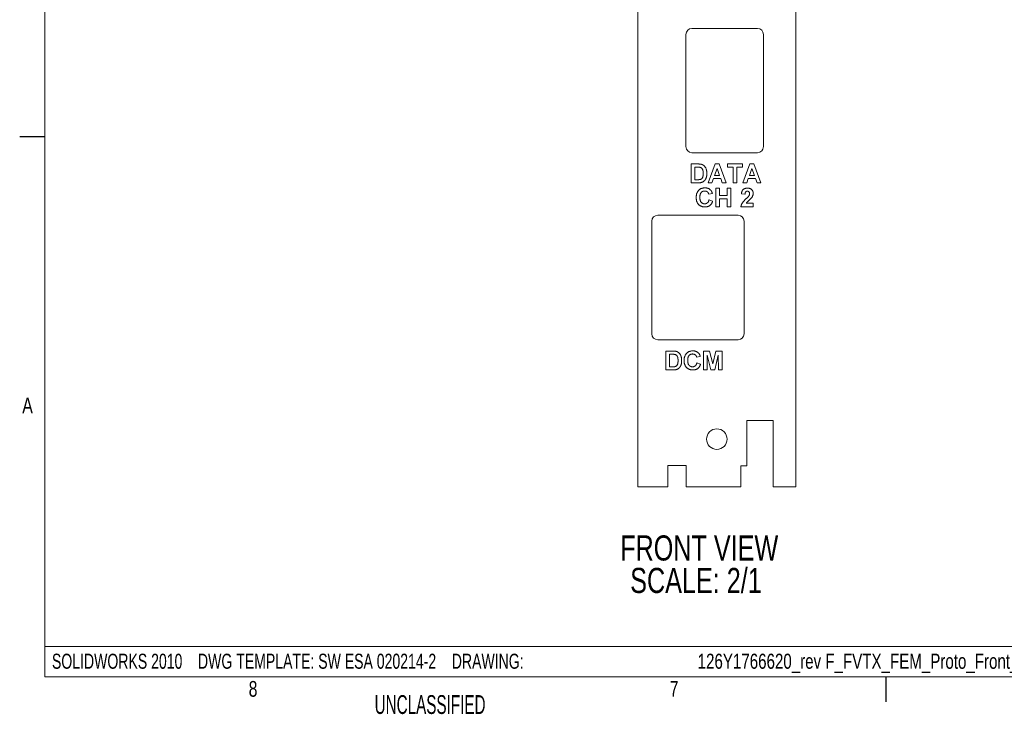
# Paper-space layout 'Sheet2' of a CAD drawing. Header units: inches. Extents: x 1 to 35, y 0.9 to 23.2.
# Tile 1 of 31: x 1 to 10.8, y 0.9 to 7.8. Entities that reach past the tile are written whole.
import ezdxf

# ---------------------------------------------------------------- set-up
doc = ezdxf.new("R2010")
doc.units = ezdxf.units.IN
doc.header["$MEASUREMENT"] = 0
doc.layers.add('FORMAT__AUTO_FILL_TEXT', color=7, linetype='Continuous')
doc.layers.add('FORMAT__ITEMS', color=7, linetype='Continuous')
doc.styles.add('SLDTEXTSTYLE0', font='TXT', dxfattribs={"width": 0.75})
doc.styles.add('SLDTEXTSTYLE1', font='TXT', dxfattribs={"width": 0.605})
doc.styles.add('SLDTEXTSTYLE9', font='TXT', dxfattribs={"width": 0.697581})

# ---------------------------------------------------------------- blocks, each defined once
blk = doc.blocks.new('SW_NOTE_28')
at = {"layer": 'FORMAT__AUTO_FILL_TEXT', "color": 0, "char_height": 0.15, "attachment_point": 1}
for s, insert, style in [('126Y1766620_rev F_FVTX_FEM_Proto_Front_Panel.SLDDRW,     MODEL:  126Y1766620_rev F_FVTX_FEM_Proto_Front_Panel.SLDPRT', (6.4296, 0.1934), 'SLDTEXTSTYLE0'), ('SOLIDWORKS 2010    DWG TEMPLATE: SW ESA 020214-2    DRAWING:  ', (0, 0.1934), 'SLDTEXTSTYLE9')]:
    blk.add_mtext(s, dxfattribs=dict(at, insert=insert, style=style))
blk = doc.blocks.new('SW_NOTE_30')
at = {"color": 0, "linetype": 'Continuous', "lineweight": 0, "char_height": 0.25, "attachment_point": 1, "style": 'SLDTEXTSTYLE0'}
for s, insert in [('FRONT VIEW', (0, 0.3223)), ('SCALE: 2/1', (0.0998, -0.001))]:
    blk.add_mtext(s, dxfattribs=dict(at, insert=insert))

psp = doc.layouts.new('Sheet2')

# ---------------------------------------------------------------- linework, layer by layer
at = {"color": 7, "linetype": 'Continuous', "lineweight": 0}
for p, q in [((7.155, 21.6753), (7.155, 3.1398)), ((8.7298, 3.1398), (8.7298, 21.6753)), ((8.346, 7.7017), (7.6944, 7.7017)), ((7.6344, 7.6417), (7.6344, 6.5255)), ((8.406, 6.5255), (8.406, 7.6417)), ((7.6944, 6.4655), (8.346, 6.4655)), ((7.6859, 6.3531), (7.7547, 6.3531)), ((7.6859, 6.1655), (7.6859, 6.3531)), ((7.7219, 6.3218), (7.7219, 6.1968)), ((7.7398, 6.3218), (7.7219, 6.3218)), ((7.8542, 6.1655), (7.9251, 6.3531)), ((7.9444, 6.3074), (7.9198, 6.2401)), ((7.9251, 6.3531), (7.9634, 6.3531)), ((7.9691, 6.2401), (7.9444, 6.3074)), ((7.9634, 6.3531), (8.0346, 6.1655)), ((8.049, 6.3531), (8.1958, 6.3531)), ((8.049, 6.3218), (8.049, 6.3531)), ((8.1044, 6.3218), (8.049, 6.3218)), ((8.1044, 6.1655), (8.1044, 6.3218)), ((8.1958, 6.3218), (8.1404, 6.3218)), ((8.1404, 6.3218), (8.1404, 6.1655)), ((8.1958, 6.3531), (8.1958, 6.3218)), ((8.2006, 6.1655), (8.2715, 6.3531)), ((8.2908, 6.3074), (8.2662, 6.2401)), ((8.2715, 6.3531), (8.3097, 6.3531)), ((8.3154, 6.2401), (8.2908, 6.3074)), ((8.3097, 6.3531), (8.381, 6.1655)), ((7.7219, 6.1968), (7.7516, 6.1968)), ((7.9085, 6.2088), (7.8927, 6.1655)), ((7.9805, 6.2088), (7.9085, 6.2088)), ((7.9198, 6.2401), (7.9691, 6.2401)), ((7.9964, 6.1655), (7.9805, 6.2088)), ((8.2549, 6.2088), (8.2391, 6.1655)), ((8.3269, 6.2088), (8.2549, 6.2088)), ((8.2662, 6.2401), (8.3154, 6.2401)), ((8.3427, 6.1655), (8.3269, 6.2088)), ((7.7567, 6.1655), (7.6859, 6.1655)), ((7.8927, 6.1655), (7.8542, 6.1655)), ((7.9312, 6.1131), (7.9673, 6.1131)), ((7.9312, 5.9255), (7.9312, 6.1131)), ((7.9673, 6.1131), (7.9673, 6.0386)), ((8.0346, 6.1655), (7.9964, 6.1655)), ((8.0442, 6.1131), (8.0803, 6.1131)), ((8.0442, 6.0386), (8.0442, 6.1131)), ((8.0803, 6.1131), (8.0803, 5.9255)), ((8.1404, 6.1655), (8.1044, 6.1655)), ((8.2391, 6.1655), (8.2006, 6.1655)), ((8.381, 6.1655), (8.3427, 6.1655)), ((7.8975, 6.0602), (7.8614, 6.053)), ((7.8639, 5.9953), (7.8999, 5.9832)), ((7.9673, 6.0386), (8.0442, 6.0386)), ((8.0442, 6.0073), (7.9673, 6.0073)), ((7.9673, 6.0073), (7.9673, 5.9255)), ((8.0442, 5.9255), (8.0442, 6.0073)), ((8.2222, 6.053), (8.1861, 6.0565)), ((7.9673, 5.9255), (7.9312, 5.9255)), ((8.0803, 5.9255), (8.0442, 5.9255)), ((8.304, 5.9255), (8.1813, 5.9255)), ((8.2343, 5.9616), (8.304, 5.9616)), ((8.304, 5.9616), (8.304, 5.9255)), ((8.1531, 5.8432), (7.3531, 5.8432)), ((7.2931, 5.7832), (7.2931, 4.6632)), ((8.2131, 4.6632), (8.2131, 5.7832)), ((7.3531, 4.6032), (8.1531, 4.6032)), ((7.4353, 4.4908), (7.5041, 4.4908)), ((7.4353, 4.3032), (7.4353, 4.4908)), ((7.4892, 4.4595), (7.4714, 4.4595)), ((7.4714, 4.4595), (7.4714, 4.3345)), ((7.7768, 4.4379), (7.7408, 4.4307)), ((7.8081, 4.4908), (7.8691, 4.4908)), ((7.8081, 4.3032), (7.8081, 4.4908)), ((7.8454, 4.4509), (7.8442, 4.3032)), ((7.8806, 4.3032), (7.8454, 4.4509)), ((7.8691, 4.4908), (7.9007, 4.3628)), ((7.9007, 4.3628), (7.9323, 4.4908)), ((7.956, 4.4509), (7.9208, 4.3032)), ((7.9323, 4.4908), (7.9933, 4.4908)), ((7.9572, 4.3032), (7.956, 4.4509)), ((7.9933, 4.4908), (7.9933, 4.3032)), ((7.4714, 4.3345), (7.5011, 4.3345)), ((7.7432, 4.373), (7.7792, 4.3609)), ((7.5061, 4.3032), (7.4353, 4.3032)), ((7.8442, 4.3032), (7.8081, 4.3032)), ((7.9208, 4.3032), (7.8806, 4.3032)), ((7.9933, 4.3032), (7.9572, 4.3032)), ((8.5015, 3.8013), (8.2416, 3.8013)), ((8.2416, 3.8013), (8.2416, 3.3485)), ((8.5015, 3.1398), (8.5015, 3.8013)), ((7.6353, 3.3524), (7.4542, 3.3524)), ((7.4542, 3.3524), (7.4542, 3.1398)), ((7.6353, 3.1398), (7.6353, 3.3524)), ((8.2416, 3.3485), (8.1802, 3.3485)), ((8.1802, 3.3485), (8.1802, 3.1398)), ((7.155, 3.1398), (7.4542, 3.1398)), ((7.6353, 3.1398), (8.1802, 3.1398)), ((8.5015, 3.1398), (8.7298, 3.1398))]:
    psp.add_line(p, q, dxfattribs=at)
psp.add_circle((7.9416, 3.6146), 0.1024, dxfattribs=at)
for centre, start, end in [((7.6944, 7.6417), 90, 180), ((8.346, 7.6417), 0, 90), ((7.6944, 6.5255), 180, 270), ((8.346, 6.5255), 270, 0), ((7.3531, 5.7832), 90, 180), ((8.1531, 5.7832), 0, 90), ((7.3531, 4.6632), 180, 270), ((8.1531, 4.6632), 270, 0)]:
    psp.add_arc(centre, 0.06, start, end, dxfattribs=at)
for points, knots in [([(7.7724, 6.32), (7.7716, 6.3202), (7.7699, 6.3205), (7.7671, 6.3209), (7.7638, 6.3211), (7.7599, 6.3214), (7.7556, 6.3216), (7.7508, 6.3218), (7.7455, 6.3218), (7.7417, 6.3218), (7.7398, 6.3218)], [0, 0, 0, 0, 0.072342, 0.15927, 0.261932, 0.378246, 0.511639, 0.658766, 0.821921, 1, 1, 1, 1]), ([(7.7547, 6.3531), (7.7566, 6.3531), (7.7602, 6.3531), (7.7655, 6.3529), (7.7705, 6.3527), (7.7751, 6.3522), (7.7794, 6.3518), (7.7833, 6.3512), (7.7869, 6.3504), (7.7891, 6.3498), (7.7902, 6.3495)], [0, 0, 0, 0, 0.15747, 0.30663, 0.445395, 0.573987, 0.694437, 0.804898, 0.906812, 1, 1, 1, 1]), ([(7.8061, 6.2592), (7.8061, 6.261), (7.8061, 6.2645), (7.8059, 6.2695), (7.8056, 6.2741), (7.8051, 6.2785), (7.8046, 6.2825), (7.8039, 6.2863), (7.8031, 6.2897), (7.8019, 6.2938), (7.8, 6.2983), (7.7975, 6.3033), (7.7944, 6.3076), (7.7909, 6.3113), (7.787, 6.3143), (7.7826, 6.3168), (7.7777, 6.3188), (7.7742, 6.3196), (7.7724, 6.32)], [0, 0, 0, 0, 0.069864, 0.13534, 0.196468, 0.253839, 0.30748, 0.356982, 0.403039, 0.445212, 0.523136, 0.595975, 0.664372, 0.729445, 0.793605, 0.859261, 0.927685, 1, 1, 1, 1]), ([(7.7902, 6.3495), (7.7915, 6.3491), (7.7942, 6.3482), (7.7981, 6.3467), (7.8018, 6.3448), (7.8054, 6.3428), (7.8089, 6.3405), (7.8122, 6.338), (7.8153, 6.3352), (7.8193, 6.3313), (7.824, 6.3258), (7.8288, 6.3185), (7.8329, 6.3105), (7.8357, 6.3033), (7.8376, 6.2972), (7.8388, 6.2923), (7.8398, 6.2871), (7.8407, 6.2817), (7.8414, 6.276), (7.8419, 6.2701), (7.8421, 6.2639), (7.8422, 6.2597), (7.8422, 6.2575)], [0, 0, 0, 0, 0.037277, 0.074005, 0.110334, 0.146703, 0.182877, 0.219397, 0.255895, 0.293019, 0.368231, 0.4447, 0.523118, 0.604669, 0.647177, 0.691463, 0.737958, 0.786109, 0.836321, 0.888668, 0.943198, 1, 1, 1, 1]), ([(7.7516, 6.1968), (7.753, 6.1968), (7.7556, 6.1968), (7.7593, 6.1969), (7.7627, 6.197), (7.7659, 6.1972), (7.7687, 6.1975), (7.7713, 6.1978), (7.7736, 6.1981), (7.775, 6.1984), (7.7756, 6.1986)], [0, 0, 0, 0, 0.166673, 0.320909, 0.464346, 0.593863, 0.712744, 0.82094, 0.915687, 1, 1, 1, 1]), ([(7.7756, 6.1986), (7.7772, 6.199), (7.7802, 6.1998), (7.7845, 6.2016), (7.7883, 6.2038), (7.7918, 6.2064), (7.795, 6.2097), (7.7977, 6.2139), (7.8002, 6.2189), (7.8019, 6.2237), (7.8031, 6.228), (7.8039, 6.2317), (7.8046, 6.2356), (7.8051, 6.2397), (7.8056, 6.2442), (7.8059, 6.249), (7.8061, 6.254), (7.8061, 6.2575), (7.8061, 6.2592)], [0, 0, 0, 0, 0.064918, 0.126443, 0.185879, 0.243017, 0.302491, 0.369364, 0.444572, 0.529178, 0.575517, 0.625405, 0.678868, 0.735605, 0.796189, 0.860141, 0.928064, 1, 1, 1, 1]), ([(7.8165, 6.1845), (7.8148, 6.1829), (7.8112, 6.1796), (7.8049, 6.1757), (7.7979, 6.1722), (7.7927, 6.1704), (7.79, 6.1695)], [0, 0, 0, 0, 0.227775, 0.468194, 0.724225, 1, 1, 1, 1]), ([(7.8365, 6.2176), (7.8359, 6.2159), (7.8347, 6.2126), (7.8327, 6.2079), (7.8305, 6.2033), (7.8281, 6.1991), (7.8255, 6.195), (7.8227, 6.1912), (7.8197, 6.1877), (7.8176, 6.1855), (7.8165, 6.1845)], [0, 0, 0, 0, 0.136343, 0.269093, 0.397722, 0.522644, 0.645115, 0.765556, 0.88367, 1, 1, 1, 1]), ([(7.8422, 6.2575), (7.8422, 6.2538), (7.8421, 6.2466), (7.8409, 6.2362), (7.8392, 6.2265), (7.8374, 6.2205), (7.8365, 6.2176)], [0, 0, 0, 0, 0.275799, 0.534313, 0.774076, 1, 1, 1, 1]), ([(7.7364, 6.0189), (7.7364, 6.0226), (7.7366, 6.0298), (7.7377, 6.0404), (7.7395, 6.0503), (7.7422, 6.0595), (7.7455, 6.0682), (7.7497, 6.0762), (7.7545, 6.0835), (7.7601, 6.0902), (7.7664, 6.0962), (7.7731, 6.1013), (7.7803, 6.1057), (7.788, 6.1093), (7.7961, 6.1121), (7.8047, 6.1141), (7.8138, 6.1153), (7.8201, 6.1154), (7.8232, 6.1155)], [0, 0, 0, 0, 0.075786, 0.147846, 0.216051, 0.281499, 0.344129, 0.405245, 0.464861, 0.524261, 0.582904, 0.640381, 0.697345, 0.754697, 0.813123, 0.873021, 0.935199, 1, 1, 1, 1]), ([(7.79, 6.1695), (7.789, 6.1692), (7.7867, 6.1685), (7.7832, 6.1677), (7.7794, 6.167), (7.7754, 6.1665), (7.7711, 6.166), (7.7665, 6.1657), (7.7617, 6.1656), (7.7584, 6.1655), (7.7567, 6.1655)], [0, 0, 0, 0, 0.099888, 0.207312, 0.320838, 0.442448, 0.570185, 0.705432, 0.849416, 1, 1, 1, 1]), ([(7.8207, 6.0842), (7.819, 6.0842), (7.8155, 6.0841), (7.8105, 6.0834), (7.8057, 6.0823), (7.8012, 6.0807), (7.797, 6.0785), (7.793, 6.076), (7.7892, 6.073), (7.7857, 6.0695), (7.7826, 6.0655), (7.7798, 6.0609), (7.7775, 6.0557), (7.7757, 6.05), (7.7742, 6.0437), (7.7732, 6.0369), (7.7726, 6.0294), (7.7725, 6.0243), (7.7725, 6.0216)], [0, 0, 0, 0, 0.058637, 0.114442, 0.169048, 0.221995, 0.274768, 0.326889, 0.380477, 0.434921, 0.491257, 0.55039, 0.612762, 0.67972, 0.751074, 0.828129, 0.911253, 1, 1, 1, 1]), ([(7.8614, 6.053), (7.8611, 6.0542), (7.8605, 6.0565), (7.8593, 6.0598), (7.8579, 6.063), (7.8562, 6.066), (7.8543, 6.0688), (7.8521, 6.0713), (7.8498, 6.0737), (7.8472, 6.0759), (7.8444, 6.0779), (7.8414, 6.0796), (7.8383, 6.081), (7.8351, 6.0822), (7.8317, 6.0832), (7.8282, 6.0838), (7.8245, 6.0842), (7.822, 6.0842), (7.8207, 6.0842)], [0, 0, 0, 0, 0.065702, 0.129415, 0.191523, 0.252186, 0.31235, 0.372124, 0.433096, 0.493819, 0.554747, 0.61575, 0.676633, 0.738217, 0.801142, 0.865493, 0.931257, 1, 1, 1, 1]), ([(7.8232, 6.1155), (7.826, 6.1154), (7.8314, 6.1153), (7.8394, 6.1144), (7.8469, 6.1128), (7.8541, 6.1105), (7.8608, 6.1077), (7.8672, 6.1041), (7.8731, 6.0999), (7.8767, 6.0966), (7.8785, 6.095)], [0, 0, 0, 0, 0.137322, 0.269237, 0.396245, 0.519357, 0.640091, 0.759611, 0.878985, 1, 1, 1, 1]), ([(7.8785, 6.095), (7.8796, 6.094), (7.8817, 6.0918), (7.8845, 6.0883), (7.8872, 6.0844), (7.8897, 6.0802), (7.892, 6.0757), (7.894, 6.0708), (7.8959, 6.0656), (7.897, 6.062), (7.8975, 6.0602)], [0, 0, 0, 0, 0.110665, 0.22393, 0.340378, 0.462188, 0.5879, 0.719301, 0.855952, 1, 1, 1, 1]), ([(8.1861, 6.0565), (8.1864, 6.059), (8.187, 6.0637), (8.1884, 6.0705), (8.1902, 6.0767), (8.1924, 6.0824), (8.195, 6.0877), (8.1981, 6.0923), (8.2016, 6.0964), (8.2055, 6.1), (8.2097, 6.1031), (8.2142, 6.1058), (8.219, 6.108), (8.224, 6.1099), (8.2292, 6.1114), (8.2347, 6.1123), (8.2405, 6.113), (8.2444, 6.1131), (8.2464, 6.1131)], [0, 0, 0, 0, 0.0794277, 0.1539977, 0.2241189, 0.289905, 0.3526969, 0.4126843, 0.470565, 0.5274253, 0.5837531, 0.6399844, 0.6966155, 0.7537517, 0.8127259, 0.8729762, 0.9350414, 1, 1, 1, 1]), ([(8.2457, 6.0818), (8.244, 6.0818), (8.2409, 6.0816), (8.2364, 6.0804), (8.2325, 6.0782), (8.2296, 6.0758), (8.2277, 6.0734), (8.2265, 6.0713), (8.2253, 6.0689), (8.2244, 6.0662), (8.2236, 6.0633), (8.223, 6.0601), (8.2225, 6.0567), (8.2223, 6.0542), (8.2222, 6.053)], [0, 0, 0, 0, 0.116879, 0.225785, 0.330029, 0.434785, 0.48963, 0.548322, 0.610834, 0.67773, 0.749232, 0.826888, 0.910127, 1, 1, 1, 1]), ([(8.2679, 6.0572), (8.2678, 6.0591), (8.2677, 6.0626), (8.2666, 6.0676), (8.2648, 6.072), (8.2621, 6.0756), (8.2588, 6.0784), (8.2549, 6.0804), (8.2505, 6.0816), (8.2473, 6.0818), (8.2457, 6.0818)], [0, 0, 0, 0, 0.149074, 0.282036, 0.405388, 0.52179, 0.635046, 0.748908, 0.868769, 1, 1, 1, 1]), ([(8.2464, 6.1131), (8.2486, 6.1131), (8.2528, 6.113), (8.259, 6.1123), (8.2649, 6.1111), (8.2704, 6.1096), (8.2755, 6.1075), (8.2803, 6.105), (8.2847, 6.102), (8.2887, 6.0986), (8.2923, 6.0948), (8.2954, 6.0908), (8.298, 6.0866), (8.3003, 6.0821), (8.3019, 6.0774), (8.3031, 6.0725), (8.3039, 6.0674), (8.304, 6.0639), (8.304, 6.0621)], [0, 0, 0, 0, 0.075665, 0.147367, 0.216064, 0.281671, 0.345426, 0.407446, 0.46844, 0.529485, 0.58973, 0.648582, 0.705982, 0.763125, 0.820307, 0.878491, 0.938232, 1, 1, 1, 1]), ([(7.8219, 5.9255), (7.8189, 5.9256), (7.8129, 5.9257), (7.8041, 5.9269), (7.7958, 5.9289), (7.7878, 5.9316), (7.7803, 5.9352), (7.7732, 5.9395), (7.7665, 5.9446), (7.7603, 5.9505), (7.7547, 5.957), (7.7497, 5.9641), (7.7456, 5.9719), (7.7422, 5.9802), (7.7396, 5.989), (7.7377, 5.9985), (7.7366, 6.0085), (7.7364, 6.0154), (7.7364, 6.0189)], [0, 0, 0, 0, 0.064071, 0.12603, 0.185842, 0.244327, 0.302307, 0.360366, 0.419011, 0.479023, 0.539545, 0.599977, 0.661267, 0.723644, 0.788242, 0.855666, 0.925925, 1, 1, 1, 1]), ([(7.7725, 6.0216), (7.7725, 6.0188), (7.7726, 6.0134), (7.7732, 6.0056), (7.7742, 5.9983), (7.7757, 5.9918), (7.7775, 5.9858), (7.7798, 5.9805), (7.7825, 5.9757), (7.7857, 5.9717), (7.7892, 5.9682), (7.7929, 5.9651), (7.7969, 5.9625), (7.8011, 5.9604), (7.8056, 5.9588), (7.8103, 5.9576), (7.8153, 5.9569), (7.8187, 5.9568), (7.8205, 5.9568)], [0, 0, 0, 0, 0.09221, 0.177674, 0.256759, 0.330211, 0.397713, 0.460651, 0.519748, 0.575226, 0.628818, 0.681222, 0.73247, 0.78377, 0.835607, 0.888367, 0.943002, 1, 1, 1, 1]), ([(7.8205, 5.9568), (7.8218, 5.9568), (7.8243, 5.9569), (7.8281, 5.9573), (7.8317, 5.958), (7.8351, 5.9591), (7.8385, 5.9603), (7.8417, 5.962), (7.8447, 5.9638), (7.8476, 5.966), (7.8504, 5.9685), (7.8529, 5.9714), (7.8553, 5.9745), (7.8574, 5.978), (7.8594, 5.9819), (7.8611, 5.986), (7.8626, 5.9905), (7.8634, 5.9936), (7.8639, 5.9953)], [0, 0, 0, 0, 0.061261, 0.120461, 0.178741, 0.235724, 0.291792, 0.348406, 0.404979, 0.462271, 0.52076, 0.580529, 0.642578, 0.707405, 0.77492, 0.84633, 0.921134, 1, 1, 1, 1]), ([(7.8999, 5.9832), (7.8992, 5.9809), (7.8978, 5.9762), (7.8951, 5.9696), (7.8921, 5.9634), (7.8888, 5.9577), (7.8851, 5.9525), (7.8811, 5.9477), (7.8766, 5.9435), (7.8719, 5.9397), (7.8668, 5.9363), (7.8613, 5.9334), (7.8556, 5.931), (7.8495, 5.929), (7.8431, 5.9274), (7.8363, 5.9263), (7.8292, 5.9256), (7.8244, 5.9256), (7.8219, 5.9255)], [0, 0, 0, 0, 0.0704207, 0.137906, 0.2029193, 0.265189, 0.3257011, 0.3845972, 0.4425515, 0.5000869, 0.5576984, 0.6158789, 0.6751071, 0.7354984, 0.7982353, 0.8628432, 0.9297778, 1, 1, 1, 1]), ([(8.1813, 5.9255), (8.1817, 5.9286), (8.1826, 5.9348), (8.1851, 5.9438), (8.1886, 5.9526), (8.1923, 5.9597), (8.196, 5.9655), (8.1993, 5.9702), (8.2033, 5.9752), (8.208, 5.9805), (8.2131, 5.9863), (8.2189, 5.9923), (8.2252, 5.9987), (8.2297, 6.003), (8.2321, 6.0053)], [0, 0, 0, 0, 0.096358, 0.192662, 0.289457, 0.388482, 0.441924, 0.501524, 0.567886, 0.640601, 0.720369, 0.806636, 0.900015, 1, 1, 1, 1]), ([(8.2321, 6.0053), (8.2339, 6.007), (8.2374, 6.0105), (8.2425, 6.0153), (8.2469, 6.0198), (8.2508, 6.0238), (8.2541, 6.0274), (8.2568, 6.0305), (8.259, 6.0331), (8.2602, 6.0348), (8.2608, 6.0355)], [0, 0, 0, 0, 0.185087, 0.352351, 0.50307, 0.636624, 0.752478, 0.851888, 0.934341, 1, 1, 1, 1]), ([(8.2858, 6.015), (8.2852, 6.0143), (8.284, 6.0128), (8.2819, 6.0104), (8.2795, 6.0078), (8.2768, 6.005), (8.2737, 6.002), (8.2704, 5.9987), (8.2666, 5.9953), (8.2626, 5.9916), (8.2587, 5.9881), (8.2551, 5.9847), (8.2518, 5.9818), (8.249, 5.979), (8.2465, 5.9767), (8.2444, 5.9746), (8.2427, 5.9729), (8.2404, 5.9703), (8.2374, 5.9666), (8.2353, 5.9632), (8.2343, 5.9616)], [0, 0, 0, 0, 0.036976, 0.079195, 0.126705, 0.179189, 0.237376, 0.300567, 0.369164, 0.443125, 0.516034, 0.58249, 0.642156, 0.69464, 0.740701, 0.779612, 0.812098, 0.837839, 0.922987, 1, 1, 1, 1]), ([(8.2608, 6.0355), (8.2619, 6.0374), (8.264, 6.0408), (8.2663, 6.0463), (8.2676, 6.0518), (8.2678, 6.0554), (8.2679, 6.0572)], [0, 0, 0, 0, 0.272796, 0.526191, 0.766904, 1, 1, 1, 1]), ([(8.304, 6.0621), (8.3039, 6.06), (8.3039, 6.056), (8.303, 6.05), (8.3016, 6.0441), (8.2997, 6.0384), (8.2972, 6.0326), (8.294, 6.0269), (8.2902, 6.0209), (8.2873, 6.017), (8.2858, 6.015)], [0, 0, 0, 0, 0.1191762, 0.2364274, 0.3526638, 0.4690861, 0.5894629, 0.7176015, 0.8541895, 1, 1, 1, 1]), ([(7.5219, 4.4577), (7.5211, 4.4579), (7.5194, 4.4582), (7.5165, 4.4586), (7.5132, 4.4588), (7.5094, 4.4591), (7.5051, 4.4593), (7.5002, 4.4595), (7.4949, 4.4595), (7.4912, 4.4595), (7.4892, 4.4595)], [0, 0, 0, 0, 0.072342, 0.15927, 0.261932, 0.378246, 0.511639, 0.658766, 0.821921, 1, 1, 1, 1]), ([(7.5041, 4.4908), (7.506, 4.4908), (7.5097, 4.4908), (7.515, 4.4906), (7.5199, 4.4904), (7.5245, 4.4899), (7.5288, 4.4895), (7.5327, 4.4889), (7.5363, 4.4881), (7.5386, 4.4875), (7.5396, 4.4872)], [0, 0, 0, 0, 0.15747, 0.30663, 0.445395, 0.573987, 0.694437, 0.804898, 0.906812, 1, 1, 1, 1]), ([(7.5556, 4.3969), (7.5555, 4.3987), (7.5555, 4.4022), (7.5553, 4.4072), (7.555, 4.4118), (7.5546, 4.4162), (7.554, 4.4202), (7.5534, 4.424), (7.5525, 4.4274), (7.5513, 4.4314), (7.5495, 4.436), (7.5469, 4.441), (7.5438, 4.4453), (7.5404, 4.4489), (7.5364, 4.452), (7.532, 4.4545), (7.5271, 4.4565), (7.5236, 4.4573), (7.5219, 4.4577)], [0, 0, 0, 0, 0.069864, 0.13534, 0.196468, 0.253839, 0.30748, 0.356982, 0.403039, 0.445212, 0.523136, 0.595975, 0.664372, 0.729445, 0.793605, 0.859261, 0.927685, 1, 1, 1, 1]), ([(7.5396, 4.4872), (7.541, 4.4868), (7.5436, 4.4859), (7.5475, 4.4844), (7.5513, 4.4825), (7.5549, 4.4805), (7.5583, 4.4782), (7.5616, 4.4757), (7.5647, 4.4729), (7.5688, 4.469), (7.5734, 4.4635), (7.5782, 4.4562), (7.5823, 4.4482), (7.5851, 4.441), (7.587, 4.4349), (7.5882, 4.43), (7.5893, 4.4248), (7.5901, 4.4194), (7.5908, 4.4137), (7.5913, 4.4078), (7.5916, 4.4016), (7.5916, 4.3974), (7.5916, 4.3952)], [0, 0, 0, 0, 0.037277, 0.074005, 0.110334, 0.146703, 0.182877, 0.219397, 0.255895, 0.293019, 0.368231, 0.4447, 0.523118, 0.604669, 0.647177, 0.691463, 0.737958, 0.786109, 0.836321, 0.888668, 0.943198, 1, 1, 1, 1]), ([(7.6157, 4.3966), (7.6158, 4.4003), (7.6159, 4.4075), (7.617, 4.4181), (7.6188, 4.428), (7.6215, 4.4372), (7.6248, 4.4459), (7.629, 4.4539), (7.6339, 4.4612), (7.6394, 4.4679), (7.6457, 4.4739), (7.6524, 4.479), (7.6596, 4.4834), (7.6673, 4.487), (7.6754, 4.4898), (7.6841, 4.4918), (7.6931, 4.493), (7.6994, 4.4931), (7.7025, 4.4932)], [0, 0, 0, 0, 0.075786, 0.147846, 0.216051, 0.281499, 0.344129, 0.405245, 0.464861, 0.524261, 0.582904, 0.640381, 0.697345, 0.754697, 0.813123, 0.873021, 0.935199, 1, 1, 1, 1]), ([(7.7, 4.4619), (7.6983, 4.4619), (7.6948, 4.4618), (7.6898, 4.4611), (7.685, 4.46), (7.6805, 4.4583), (7.6763, 4.4562), (7.6723, 4.4537), (7.6685, 4.4507), (7.665, 4.4472), (7.6619, 4.4432), (7.6591, 4.4386), (7.6568, 4.4334), (7.655, 4.4277), (7.6535, 4.4214), (7.6525, 4.4146), (7.6519, 4.4071), (7.6518, 4.402), (7.6518, 4.3993)], [0, 0, 0, 0, 0.058637, 0.114442, 0.169048, 0.221995, 0.274768, 0.326889, 0.380477, 0.434921, 0.491257, 0.55039, 0.612762, 0.67972, 0.751074, 0.828129, 0.911253, 1, 1, 1, 1]), ([(7.7408, 4.4307), (7.7404, 4.4319), (7.7398, 4.4342), (7.7386, 4.4375), (7.7372, 4.4407), (7.7355, 4.4436), (7.7336, 4.4465), (7.7315, 4.449), (7.7291, 4.4514), (7.7265, 4.4536), (7.7237, 4.4556), (7.7208, 4.4573), (7.7177, 4.4587), (7.7144, 4.4599), (7.711, 4.4608), (7.7075, 4.4614), (7.7038, 4.4619), (7.7013, 4.4619), (7.7, 4.4619)], [0, 0, 0, 0, 0.065702, 0.129415, 0.191523, 0.252186, 0.31235, 0.372124, 0.433096, 0.493819, 0.554747, 0.61575, 0.676633, 0.738217, 0.801142, 0.865493, 0.931257, 1, 1, 1, 1]), ([(7.7025, 4.4932), (7.7053, 4.4931), (7.7107, 4.493), (7.7187, 4.4921), (7.7262, 4.4905), (7.7334, 4.4882), (7.7402, 4.4853), (7.7465, 4.4818), (7.7525, 4.4776), (7.756, 4.4743), (7.7579, 4.4727)], [0, 0, 0, 0, 0.137322, 0.269237, 0.396245, 0.519357, 0.640091, 0.759611, 0.878985, 1, 1, 1, 1]), ([(7.7579, 4.4727), (7.7589, 4.4716), (7.761, 4.4695), (7.7639, 4.466), (7.7666, 4.4621), (7.769, 4.4579), (7.7713, 4.4534), (7.7733, 4.4485), (7.7752, 4.4433), (7.7763, 4.4397), (7.7768, 4.4379)], [0, 0, 0, 0, 0.110665, 0.22393, 0.340378, 0.462188, 0.5879, 0.719301, 0.855952, 1, 1, 1, 1]), ([(7.5011, 4.3345), (7.5024, 4.3345), (7.505, 4.3345), (7.5087, 4.3346), (7.5122, 4.3347), (7.5153, 4.3349), (7.5182, 4.3352), (7.5207, 4.3354), (7.523, 4.3358), (7.5244, 4.3361), (7.5251, 4.3363)], [0, 0, 0, 0, 0.166673, 0.320909, 0.464346, 0.593863, 0.712744, 0.82094, 0.915687, 1, 1, 1, 1]), ([(7.5251, 4.3363), (7.5266, 4.3367), (7.5297, 4.3375), (7.5339, 4.3393), (7.5377, 4.3415), (7.5413, 4.3441), (7.5444, 4.3474), (7.5471, 4.3516), (7.5496, 4.3566), (7.5513, 4.3614), (7.5525, 4.3657), (7.5534, 4.3694), (7.554, 4.3733), (7.5546, 4.3774), (7.555, 4.3819), (7.5553, 4.3867), (7.5555, 4.3917), (7.5555, 4.3952), (7.5556, 4.3969)], [0, 0, 0, 0, 0.0649179, 0.126443, 0.1858787, 0.2430166, 0.3024911, 0.3693637, 0.4445723, 0.5291777, 0.575517, 0.6254052, 0.6788683, 0.7356051, 0.7961888, 0.8601411, 0.9280645, 1, 1, 1, 1]), ([(7.5659, 4.3221), (7.5642, 4.3206), (7.5607, 4.3173), (7.5543, 4.3134), (7.5473, 4.3099), (7.5421, 4.3081), (7.5395, 4.3072)], [0, 0, 0, 0, 0.227775, 0.468194, 0.724225, 1, 1, 1, 1]), ([(7.5859, 4.3553), (7.5853, 4.3536), (7.5842, 4.3503), (7.5821, 4.3456), (7.5799, 4.341), (7.5775, 4.3368), (7.5749, 4.3327), (7.5721, 4.3289), (7.5692, 4.3254), (7.567, 4.3232), (7.5659, 4.3221)], [0, 0, 0, 0, 0.136343, 0.269093, 0.397722, 0.522644, 0.645115, 0.765556, 0.88367, 1, 1, 1, 1]), ([(7.5916, 4.3952), (7.5916, 4.3915), (7.5915, 4.3843), (7.5903, 4.3739), (7.5887, 4.3642), (7.5868, 4.3582), (7.5859, 4.3553)], [0, 0, 0, 0, 0.275799, 0.534313, 0.774076, 1, 1, 1, 1]), ([(7.7013, 4.3032), (7.6982, 4.3033), (7.6922, 4.3034), (7.6834, 4.3046), (7.6751, 4.3066), (7.6671, 4.3093), (7.6596, 4.3128), (7.6525, 4.3172), (7.6458, 4.3223), (7.6396, 4.3281), (7.634, 4.3347), (7.6291, 4.3418), (7.6249, 4.3496), (7.6215, 4.3579), (7.6189, 4.3667), (7.617, 4.3762), (7.6159, 4.3862), (7.6158, 4.3931), (7.6157, 4.3966)], [0, 0, 0, 0, 0.064071, 0.12603, 0.185842, 0.244327, 0.302307, 0.360366, 0.419011, 0.479023, 0.539545, 0.599977, 0.661267, 0.723644, 0.788242, 0.855666, 0.925925, 1, 1, 1, 1]), ([(7.6518, 4.3993), (7.6518, 4.3965), (7.6519, 4.3911), (7.6525, 4.3832), (7.6535, 4.376), (7.655, 4.3695), (7.6568, 4.3635), (7.6591, 4.3582), (7.6618, 4.3534), (7.665, 4.3494), (7.6685, 4.3459), (7.6722, 4.3428), (7.6762, 4.3402), (7.6804, 4.3381), (7.6849, 4.3365), (7.6896, 4.3353), (7.6946, 4.3346), (7.698, 4.3345), (7.6998, 4.3345)], [0, 0, 0, 0, 0.09221, 0.177674, 0.256759, 0.330211, 0.397713, 0.460651, 0.519748, 0.575226, 0.628818, 0.681222, 0.73247, 0.78377, 0.835607, 0.888367, 0.943002, 1, 1, 1, 1]), ([(7.6998, 4.3345), (7.7011, 4.3345), (7.7036, 4.3346), (7.7074, 4.335), (7.711, 4.3357), (7.7144, 4.3368), (7.7178, 4.338), (7.721, 4.3397), (7.724, 4.3415), (7.7269, 4.3437), (7.7297, 4.3462), (7.7322, 4.3491), (7.7346, 4.3522), (7.7367, 4.3557), (7.7387, 4.3595), (7.7404, 4.3637), (7.7419, 4.3682), (7.7427, 4.3713), (7.7432, 4.373)], [0, 0, 0, 0, 0.061261, 0.120461, 0.178741, 0.235724, 0.291792, 0.348406, 0.404979, 0.462271, 0.52076, 0.580529, 0.642578, 0.707405, 0.77492, 0.84633, 0.921134, 1, 1, 1, 1]), ([(7.7792, 4.3609), (7.7785, 4.3586), (7.7771, 4.3539), (7.7744, 4.3473), (7.7714, 4.3411), (7.7681, 4.3354), (7.7644, 4.3302), (7.7604, 4.3254), (7.7559, 4.3212), (7.7512, 4.3174), (7.7461, 4.314), (7.7406, 4.3111), (7.7349, 4.3087), (7.7288, 4.3067), (7.7224, 4.3051), (7.7156, 4.304), (7.7086, 4.3033), (7.7037, 4.3032), (7.7013, 4.3032)], [0, 0, 0, 0, 0.0704207, 0.137906, 0.2029193, 0.265189, 0.3257011, 0.3845972, 0.4425515, 0.5000869, 0.5576984, 0.6158789, 0.6751071, 0.7354984, 0.7982353, 0.8628432, 0.9297778, 1, 1, 1, 1]), ([(7.5395, 4.3072), (7.5384, 4.3069), (7.5362, 4.3062), (7.5326, 4.3054), (7.5289, 4.3047), (7.5248, 4.3041), (7.5205, 4.3037), (7.516, 4.3034), (7.5111, 4.3033), (7.5078, 4.3032), (7.5061, 4.3032)], [0, 0, 0, 0, 0.099888, 0.207312, 0.320838, 0.442448, 0.570185, 0.705432, 0.849416, 1, 1, 1, 1])]:
    psp.add_open_spline(points, degree=3, knots=knots, dxfattribs=at)
at = {"layer": 'FORMAT__ITEMS', "lineweight": 15}
for p, q in [((1.25, 12), (1.25, 6.625)), ((1.25, 6.625), (1.25, 1.25)), ((5.4375, 1.25), (1.25, 1.25)), ((9.625, 1.25), (5.4375, 1.25)), ((13.8125, 1.25), (9.625, 1.25))]:
    psp.add_line(p, q, dxfattribs=at)
at = {"layer": 'FORMAT__ITEMS'}
for p, q in [((1, 6.625), (1.25, 6.625)), ((9.625, 1.25), (9.625, 1))]:
    psp.add_line(p, q, dxfattribs=at)
at = {"layer": 'FORMAT__ITEMS', "color": 218, "lineweight": 0}
psp.add_line((1.25, 1.55), (27.1819, 1.55), dxfattribs=at)

# ---------------------------------------------------------------- block references
at = {"color": 7, "linetype": 'Continuous', "lineweight": 0}
psp.add_blockref('SW_NOTE_30', (6.9793, 2.3342), dxfattribs=at)
at = {"layer": 'FORMAT__AUTO_FILL_TEXT'}
psp.add_blockref('SW_NOTE_28', (1.3212, 1.2856), dxfattribs=at)

# ---------------------------------------------------------------- texts
at = {"layer": 'FORMAT__AUTO_FILL_TEXT', "insert": (4.5343, 1.0667), "char_height": 0.1875, "attachment_point": 1, "style": 'SLDTEXTSTYLE1'}
psp.add_mtext('UNCLASSIFIED', dxfattribs=at)
at = {"layer": 'FORMAT__ITEMS', "char_height": 0.1562, "attachment_point": 1, "style": 'SLDTEXTSTYLE0'}
for s, insert in [('A', (1.0261, 4.0288)), ('8', (3.2803, 1.2071)), ('7', (7.4726, 1.207))]:
    psp.add_mtext(s, dxfattribs=dict(at, insert=insert))

doc.saveas('drawing.dxf')
